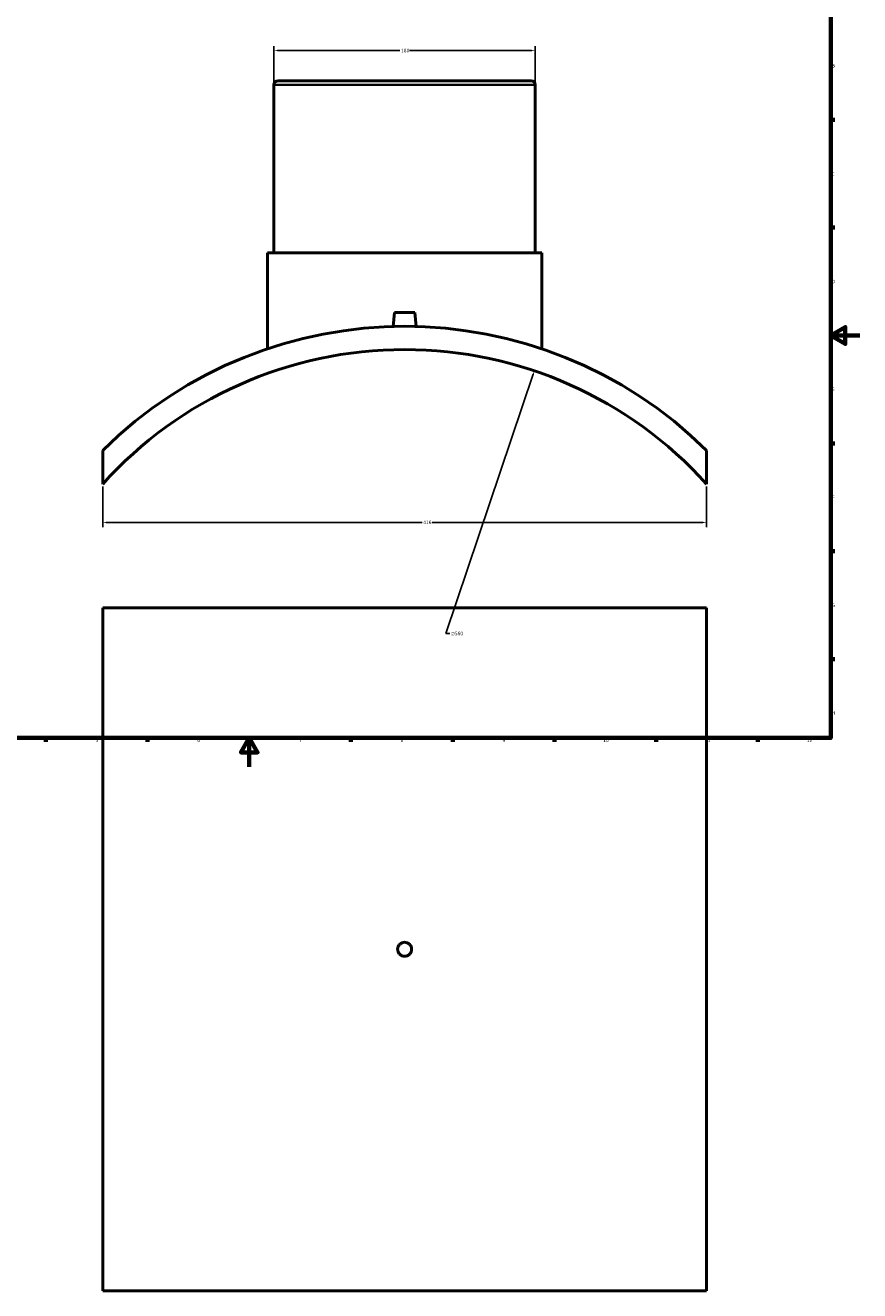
# Model space of a CAD drawing. Header units: millimetres. Extents: x -309 to 1506, y -360 to 1065.
# Tile 2 of 5: x 266 to 841, y -360 to 510. Entities that reach past the tile are written whole.
import ezdxf

# ---------------------------------------------------------------- set-up
doc = ezdxf.new("R2010")
doc.units = ezdxf.units.MM
for name, color, linetype, lineweight in [('Border (ANSI)', 7, 'Continuous', 70), ('Dimension (ANSI)', 7, 'Continuous', 25), ('Visible (ANSI)', 7, 'Continuous', 50), ('Visible Narrow (ANSI)', 7, 'Continuous', 35)]:
    doc.layers.add(name, color=color, linetype=linetype, lineweight=lineweight)
doc.styles.add('Note Text (ANSI)', font='tahoma.ttf')
doc.dimstyles.new('Default - mm (ANSI)', dxfattribs={"dimtxt": 2.4, "dimasz": 2.5, "dimexe": 3.175, "dimexo": 1.6002, "dimgap": 0.8, "dimtad": 0, "dimtoh": 1, "dimdec": 0, "dimrnd": 1e-08, "dimzin": 4, "dimdsep": 46, "dimtxsty": 'Note Text (ANSI)', "dimcen": 0.09, "dimdle": 10, "dimclrd": 256, "dimclre": 256, "dimclrt": 5, "dimadec": 1, "dimazin": 1, "dimtfac": 1.27, "dimtofl": 0, "dimtmove": 0, "dimatfit": 3, "dimfxl": 1, "dimtolj": 1, "dimtzin": 4, "dimlwd": -1, "dimlwe": -1, "dimarcsym": 0})

# ---------------------------------------------------------------- blocks, each defined once
blk = doc.blocks.new('Borders Default Border')
at = {"layer": 'Border (ANSI)'}
for p, q in [((821, 445.5), (823.8, 445.5)), ((821, 371.25), (823.8, 371.25)), ((821, 222.75), (823.8, 222.75)), ((821, 148.5), (823.8, 148.5)), ((821, 74.25), (823.8, 74.25)), ((280.33, 20), (280.33, 17.2)), ((350.42, 20), (350.42, 17.2)), ((490.58, 20), (490.58, 17.2)), ((560.67, 20), (560.67, 17.2)), ((630.75, 20), (630.75, 17.2)), ((700.83, 20), (700.83, 17.2)), ((770.92, 20), (770.92, 17.2))]:
    blk.add_line(p, q, dxfattribs=at)
at = {"layer": 'Border (ANSI)', "flags": 128}
for points in [[(20, 20), (20, 574), (821, 574), (821, 20), (20, 20)], [(841, 297), (821, 297), (831, 302.77), (831, 291.23), (821, 297)], [(420.5, 0), (420.5, 20), (414.73, 10), (426.27, 10), (420.5, 20)]]:
    blk.add_lwpolyline(points, dxfattribs=at)
at = {"layer": 'Border (ANSI)', "color": 5, "true_color": 0x0000ff, "char_height": 2.4, "attachment_point": 7, "style": 'Note Text (ANSI)'}
for s, insert in [('B', (821.87, 481.43)), ('C', (821.71, 407.13)), ('D', (821.72, 332.93)), ('E', (821.91, 258.68)), ('F', (821.98, 184.43)), ('G', (821.6, 110.13)), ('H', (821.73, 35.93)), ('5', (314.67, 17.15)), ('6', (384.69, 17.15)), ('7', (454.8, 17.2)), ('8', (524.84, 17.15)), ('9', (594.92, 17.15)), ('10', (664.35, 17.15)), ('11', (734.43, 17.2)), ('12', (804.52, 17.2))]:
    blk.add_mtext(s, dxfattribs=dict(at, insert=insert))
blk = doc.blocks.new('*D7')
at = {"layer": 'Defpoints', "color": 0, "transparency": 16777216}
for p in [(319.53, 194.74), (735.53, 194.74), (735.53, 168.35)]:
    blk.add_point(p, dxfattribs=at)
at = {"layer": 'Dimension (ANSI)', "transparency": 16777216}
for p, q in [((319.53, 193.14), (319.53, 165.17)), ((735.53, 193.14), (735.53, 165.17)), ((322.03, 168.35), (539.61, 168.35)), ((733.03, 168.35), (546.45, 168.35))]:
    blk.add_line(p, q, dxfattribs=at)
for points in [[(322.03, 168.77), (322.03, 167.93), (319.53, 168.35)], [(733.03, 168.77), (733.03, 167.93), (735.53, 168.35)]]:
    blk.add_solid(points, dxfattribs=at)
at = {"layer": 'Dimension (ANSI)', "color": 5, "transparency": 16777216, "insert": (540.41, 169.6), "char_height": 2.4, "attachment_point": 1, "style": 'Note Text (ANSI)'}
blk.add_mtext('\\A1;416', dxfattribs=at)
blk = doc.blocks.new('*D8')
at = {"layer": 'Defpoints', "color": 0, "transparency": 16777216}
for p in [(617.53, 493.05), (437.53, 469.49), (617.53, 469.49)]:
    blk.add_point(p, dxfattribs=at)
at = {"layer": 'Dimension (ANSI)', "transparency": 16777216}
for p, q in [((437.53, 471.09), (437.53, 496.23)), ((440.03, 493.05), (524.28, 493.05)), ((615.03, 493.05), (530.79, 493.05)), ((617.53, 471.09), (617.53, 496.23))]:
    blk.add_line(p, q, dxfattribs=at)
for points in [[(440.03, 493.47), (440.03, 492.64), (437.53, 493.05)], [(615.03, 493.47), (615.03, 492.64), (617.53, 493.05)]]:
    blk.add_solid(points, dxfattribs=at)
at = {"layer": 'Dimension (ANSI)', "color": 5, "transparency": 16777216, "insert": (525.08, 494.31), "char_height": 2.4, "attachment_point": 1, "style": 'Note Text (ANSI)'}
blk.add_mtext('\\A1;180', dxfattribs=at)
blk = doc.blocks.new('*D9')
at = {"layer": 'Defpoints', "color": 0, "transparency": 16777216}
for p in [(616.94, 272.64), (438.12, -258.05)]:
    blk.add_point(p, dxfattribs=at)
at = {"layer": 'Dimension (ANSI)', "transparency": 16777216}
for p, q in [((556, 91.78), (616.14, 270.27)), ((558.77, 91.78), (556, 91.78))]:
    blk.add_line(p, q, dxfattribs=at)
blk.add_solid([(615.75, 270.4), (616.54, 270.13), (616.94, 272.64)], dxfattribs=at)
at = {"layer": 'Dimension (ANSI)', "color": 5, "transparency": 16777216, "insert": (559.57, 93.07), "char_height": 2.4, "attachment_point": 1, "style": 'Note Text (ANSI)'}
blk.add_mtext('\\A1;∅560', dxfattribs=at)

msp = doc.modelspace()

# ---------------------------------------------------------------- linework, layer by layer
at = {"layer": 'Visible (ANSI)'}
for p, q in [((440.33, 472.29), (614.73, 472.29)), ((437.53, 469.49), (437.53, 353.99)), ((617.53, 469.49), (617.53, 353.99)), ((433.03, 353.99), (622.03, 353.99)), ((433.03, 353.99), (433.03, 287.8)), ((622.03, 353.99), (622.03, 287.8)), ((520.53, 312.89), (519.68, 303.19)), ((520.53, 312.89), (534.53, 312.89)), ((534.53, 312.89), (535.38, 303.19)), ((319.53, 217.89), (319.53, 194.74)), ((735.53, 194.74), (735.53, 217.89)), ((319.53, 109.53), (735.53, 109.53)), ((319.53, 109.53), (319.53, -360.47)), ((735.53, 109.53), (735.53, -360.47)), ((735.53, -360.47), (319.53, -360.47))]:
    msp.add_line(p, q, dxfattribs=at)
for centre, radius, start, end in [((440.33, 469.49), 2.8, 90, 180), ((614.73, 469.49), 2.8, 0, 90), ((527.53, 7.29), 296, 45.35575, 134.64425), ((527.53, 7.29), 280, 42.02463, 137.97537)]:
    msp.add_arc(centre, radius, start, end, dxfattribs=at)
msp.add_open_spline([(532.33, -125.47), (532.33, -126.07), (532.21, -126.72), (531.72, -127.9), (531.35, -128.44), (530.5, -129.29), (529.96, -129.66), (528.78, -130.15), (528.13, -130.27), (526.93, -130.27), (526.29, -130.15), (525.1, -129.66), (524.56, -129.29), (523.71, -128.44), (523.34, -127.9), (522.85, -126.72), (522.73, -126.07), (522.73, -124.87), (522.85, -124.23), (523.34, -123.04), (523.71, -122.5), (524.56, -121.65), (525.1, -121.28), (526.29, -120.79), (526.93, -120.67), (528.13, -120.67), (528.78, -120.79), (529.96, -121.28), (530.5, -121.65), (531.35, -122.5), (531.72, -123.04), (532.21, -124.23), (532.33, -124.87), (532.33, -125.47)], degree=3, knots=[0, 0, 0, 0, 0.180813, 0.180813, 0.361627, 0.361627, 0.54244, 0.54244, 0.723254, 0.723254, 0.904067, 0.904067, 1.08488, 1.08488, 1.265694, 1.265694, 1.446507, 1.446507, 1.627321, 1.627321, 1.808134, 1.808134, 1.988948, 1.988948, 2.169761, 2.169761, 2.350574, 2.350574, 2.531388, 2.531388, 2.712201, 2.712201, 2.893015, 2.893015, 2.893015, 2.893015], dxfattribs=at)
at = {"layer": 'Visible Narrow (ANSI)'}
msp.add_line((616.42, 469.49), (438.64, 469.49), dxfattribs=at)

# ---------------------------------------------------------------- block references
msp.add_blockref('Borders Default Border', (0, 0))

# ---------------------------------------------------------------- dimensions: what is measured, and where the dimension line sits
at = {"layer": 'Dimension (ANSI)'}
for base, p1, p2, picture, middle in [((617.53, 493.05), (437.53, 469.49), (617.53, 469.49), '*D8', (527.53, 493.05)), ((735.53, 168.35), (319.53, 194.74), (735.53, 194.74), '*D7', (543.03, 168.35))]:
    dim = msp.add_linear_dim(base=base, p1=p1, p2=p2, angle=180, dimstyle='Default - mm (ANSI)', override={"dimgap": 0.8, "dimtoh": 0, "dimdec": 0, "dimtol": 0, "dimlim": 0, "dimtp": 0, "dimtm": 0, "dimtdec": 2, "dimatfit": 1}, dxfattribs=at)
    dim.commit()
    dim.dimension.update_dxf_attribs({"geometry": picture, "text_midpoint": middle, "dimtype": 160})
dim = msp.add_diameter_dim_2p(p1=(438.12, -258.05), p2=(616.94, 272.64), dimstyle='Default - mm (ANSI)', override={"dimgap": 0.8, "dimtih": 1, "dimdec": 0, "dimlfac": 1, "dimtol": 0, "dimlim": 0, "dimtp": 0, "dimtm": 0, "dimtdec": 2}, dxfattribs=at)
dim.commit()
dim.dimension.update_dxf_attribs({"geometry": '*D9', "text_midpoint": (563.45, 91.78), "dimtype": 163})

doc.saveas('drawing.dxf')
